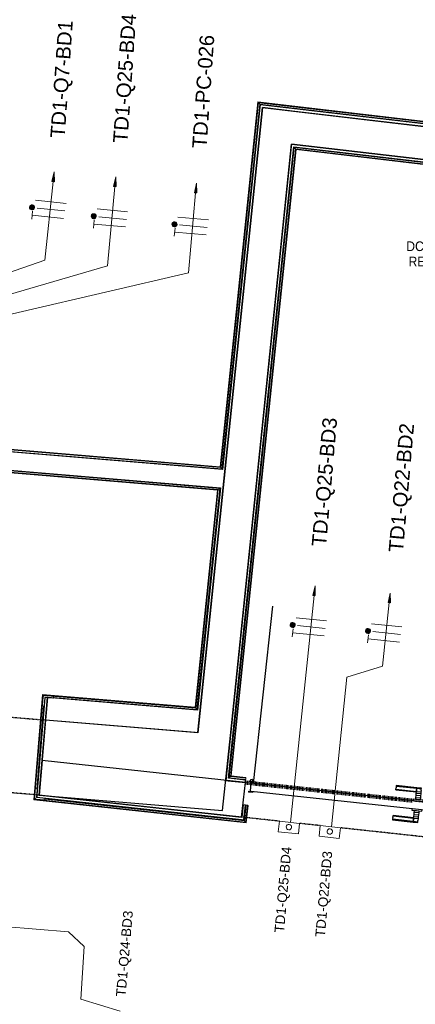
# Model space of a CAD drawing. Header units: millimetres. Extents: x -2845 to 74565, y -36590 to 13748.
# Tile 24 of 49: x 44417 to 46468, y -22550 to -17453. Entities that reach past the tile are written whole.
import ezdxf

# ---------------------------------------------------------------- set-up
doc = ezdxf.new("R2010")
doc.units = ezdxf.units.MM
doc.linetypes.add('Tiret', pattern=[2.5, 1.25, -1.25])
doc.linetypes.add('Tiret_2_', pattern=[2.5, 1.25, -1.25])
doc.layers.add('A-AREA', color=4, linetype='Tiret', lineweight=100, true_color=0x00ffff)
doc.layers.add('A-DOOR-HDLN', color=5, linetype='Tiret', lineweight=25, true_color=0x0000ff)
for name, color, linetype, lineweight in [('A-DETL-GENF', 7, 'Continuous', 18), ('A-DOOR', 7, 'Continuous', 25), ('A-FLOR-HRAL', 7, 'Continuous', 18), ('A-WALL', 7, 'Continuous', 25), ('CABLE', 7, 'Continuous', 30), ('CABLES', 7, 'Continuous', 18), ('ESPACE', 7, 'Continuous', 30), ('I-WALL', 7, 'Continuous', 25), ('INSTAL ELECTRIQUE', 7, 'Continuous', 18), ('Q-SPCQ', 7, 'Continuous', 18)]:
    doc.layers.add(name, color=color, linetype=linetype, lineweight=lineweight)
doc.styles.add('Arial_2', font='arial.ttf', dxfattribs={"height": 50})
doc.styles.add('Arial_3', font='arial.ttf', dxfattribs={"height": 75})
doc.styles.add('Arial_4', font='arial.ttf', dxfattribs={"width": 0.9, "height": 50})

# ---------------------------------------------------------------- blocks, each defined once
blk = doc.blocks.new('Ouverture en rectangle - Ouverture en rectangle _100x207_-3508368-2021_015_1111_DCE_1_50_N0 FINI_CFO_DIS')
at = {"layer": 'A-DOOR-HDLN', "linetype": 'Tiret_2_'}
for p, q in [((-500, 90), (500, 90)), ((-303.2, -90), (-500, -90)), ((-90.4, -90), (-198.2, -90)), ((500, -90), (14.6, -90))]:
    blk.add_line(p, q, dxfattribs=at)
blk = doc.blocks.new('Ouverture en rectangle - Ouverture en rectangle _83x207_-3217784-2021_015_1111_DCE_1_50_N0 FINI_CFO_DIS')
at = {"layer": 'A-DOOR-HDLN', "linetype": 'Tiret_2_'}
for p, q in [((-415, 195), (87.3, 195)), ((187.3, 195), (415, 195)), ((87.9, -195), (-415, -195)), ((415, -195), (187.9, -195))]:
    blk.add_line(p, q, dxfattribs=at)
blk = doc.blocks.new('B02_DC_STR_rvt-1-2021_015_1111_DCE_1_50_N0 FINI_CFO_DIS')
at = {"layer": 'I-WALL'}
for p, q in [((-7494.8, -17907.8), (-7829.9, -21143.9)), ((-7325.9, -17927.6), (-7494.8, -17907.8)), ((-5490.2, -18142.6), (-7325.9, -17927.6)), ((-7660.4, -21157.9), (-7343.4, -18096.7)), ((-7343.4, -18096.7), (-5676.3, -18291.9)), ((-8618.7, -21078.4), (-8650.9, -21467.1)), ((-7829.9, -21143.9), (-8618.7, -21078.4)), ((-7700.6, -21545.9), (-7660.4, -21157.9)), ((-8636, -21287.9), (-8650.9, -21467.1)), ((-7582.6, -21402), (-8636, -21287.9)), ((-7602, -21580.9), (-7582.6, -21402)), ((-8650.9, -21467.1), (-8660.2, -21466.3)), ((-8660.2, -21466.3), (-7602, -21580.9)), ((-8650.9, -21467.1), (-7700.6, -21545.9))]:
    blk.add_line(p, q, dxfattribs=at)
at = {"layer": 'A-DOOR', "color": 5, "lineweight": 25, "true_color": 0x0000ff}
for name, p, rotation in [('Ouverture en rectangle - Ouverture en rectangle _83x207_-3217784-2021_015_1111_DCE_1_50_N0 FINI_CFO_DIS', (-9048.4, -21238.5), 175.2586130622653), ('Ouverture en rectangle - Ouverture en rectangle _100x207_-3508368-2021_015_1111_DCE_1_50_N0 FINI_CFO_DIS', (-7095.2, -21545.3), 353.8181912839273)]:
    blk.add_blockref(name, p, dxfattribs=dict(at, rotation=rotation))
blk = doc.blocks.new('PRT_SIMPLE_HUI_58x68x48 TUNE L - PRT_BOIS_1V_EI30_930x2040x40-552185-2021_015_1111_DCE_1_50_N0 FINI_CFO_DIS')
at = {"layer": 'A-DETL-GENF'}
h = blk.add_hatch(color=256, dxfattribs=at)
h.paths.add_polyline_path([(-483.8, -62.2), (-485.1, -64.2), (-496.1, -65.7), (-500.5, -65.7), (-500.5, -67), (-496, -67), (-483.8, -65.3)])
h.paths.add_polyline_path([(-508.5, -60.5), (-508.5, -64), (-502, -64), (-502, -62.7), (-505.2, -62.7), (-505.2, -61.8), (-488.7, -61.8), (-485.1, -63.1), (-483.8, -62.2), (-488.5, -60.5)])
h = blk.add_hatch(color=256, dxfattribs=at)
h.paths.add_polyline_path([(413.8, -62.2), (413.8, -65.3), (426, -67), (430.5, -67), (430.5, -65.7), (422.9, -65.3), (415.1, -64.2)])
h.paths.add_polyline_path([(418.5, -60.5), (413.8, -62.2), (415.1, -63.1), (418.7, -61.8), (435.2, -61.8), (435.2, -62.7), (432, -62.7), (432, -64), (438.5, -64), (438.5, -60.5), (422.4, -60.5)])
for p, q in [((-488.5, -60.5), (-508.5, -60.5)), ((-508.5, -60.5), (-508.5, -64)), ((-508.5, -64), (-502, -64)), ((-505.2, -62.7), (-505.2, -61.8)), ((-505.2, -61.8), (-488.7, -61.8)), ((-502, -62.7), (-505.2, -62.7)), ((-502, -64), (-502, -62.7)), ((-496.1, -65.7), (-500.5, -65.7)), ((-500.5, -65.7), (-500.5, -67)), ((-500.5, -67), (-496, -67)), ((-485.1, -64.2), (-496.1, -65.7)), ((-496, -67), (-483.8, -65.3)), ((-488.7, -61.8), (-485.1, -63.1)), ((-483.8, -62.2), (-488.5, -60.5)), ((-485.1, -63.1), (-485.1, -64.2)), ((-483.8, -65.3), (-483.8, -62.2)), ((418.5, -60.5), (413.8, -62.2)), ((413.8, -62.2), (413.8, -65.3)), ((413.8, -65.3), (426, -67)), ((415.1, -63.1), (418.7, -61.8)), ((415.1, -64.2), (415.1, -63.1)), ((426.1, -65.7), (415.1, -64.2)), ((438.5, -60.5), (418.5, -60.5)), ((418.7, -61.8), (435.2, -61.8)), ((426, -67), (430.5, -67)), ((430.5, -65.7), (426.1, -65.7)), ((430.5, -67), (430.5, -65.7)), ((435.2, -62.7), (432, -62.7)), ((432, -62.7), (432, -64)), ((432, -64), (438.5, -64)), ((435.2, -61.8), (435.2, -62.7)), ((438.5, -64), (438.5, -60.5))]:
    blk.add_line(p, q, dxfattribs=at)
at = {"layer": 'A-DOOR'}
for p, q in [((-427.1, 2.5), (-450.6, 2.5)), ((-450.6, 2.5), (-450.6, 2)), ((-450.6, 2), (-450.6, -2.1)), ((-427.1, 2), (-450.6, 2)), ((-319.6, 2.5), (-427.1, 2.5)), ((-427.1, 2.5), (-427.1, 2)), ((-427.1, 2), (-427.1, 2.5)), ((-427.1, 2), (-427.1, -2.1)), ((-319.6, 2), (-427.1, 2)), ((-427.1, -2.1), (-427.1, 2)), ((-319.6, 2), (-319.6, 2.5)), ((-319.6, -2.1), (-319.6, 2)), ((-450.6, -2.1), (-450.6, -9.2)), ((-427.1, -2.1), (-450.6, -2.1)), ((-450.6, -18.5), (-450.6, -9.2)), ((-450.6, -26.9), (-450.6, -18.5)), ((-427.1, -18.5), (-450.6, -18.5)), ((-450.6, -37.3), (-450.6, -26.9)), ((-427.1, -26.9), (-450.6, -26.9)), ((-450.6, -48.1), (-450.6, -37.3)), ((-427.1, -37.3), (-450.6, -37.3)), ((-450.6, -56.5), (-450.6, -48.1)), ((-450.6, -48.1), (-427.1, -48.1)), ((-427.1, -2.1), (-427.1, -9.2)), ((-319.6, -2.1), (-427.1, -2.1)), ((-427.1, -9.2), (-427.1, -2.1)), ((-427.1, -18.5), (-427.1, -9.2)), ((-427.1, -9.2), (-427.1, -18.5)), ((-427.1, -19.7), (-427.1, -18.5)), ((-319.6, -18.5), (-427.1, -18.5)), ((-427.1, -18.5), (-427.1, -26.9)), ((-427.1, -19.7), (-319.6, -19.7)), ((-427.1, -26.9), (-427.1, -37.3)), ((-427.1, -37.3), (-427.1, -48.1)), ((-427.1, -48.1), (-427.1, -56.5)), ((-319.6, -9.2), (-319.6, -2.1)), ((-319.6, -9.2), (-319.6, -18.5)), ((-319.6, -18.5), (-319.6, -19.7)), ((-499.5, -67), (-499.5, -107)), ((426, -67), (-496, -67)), ((-465.6, -58), (-465.6, -67)), ((-413.4, -58), (-465.6, -58)), ((-450.6, -56.5), (-450.6, -57.5)), ((-450.6, -57.5), (-427.1, -57.5)), ((-427.1, -57.5), (-427.1, -56.5)), ((-413.4, -67), (-413.4, -58)), ((430.5, -107), (430.5, -67)), ((-499.5, -107), (430.5, -107)), ((-465.6, -107), (-465.6, -116)), ((-465.6, -116), (-413.4, -116)), ((-427.1, -116.5), (-450.6, -116.5)), ((-450.6, -116.5), (-450.6, -117.5)), ((-450.6, -125.9), (-450.6, -117.5)), ((-450.6, -136.7), (-450.6, -125.9)), ((-427.1, -125.9), (-450.6, -125.9)), ((-450.6, -147.1), (-450.6, -136.7)), ((-450.6, -136.7), (-427.1, -136.7)), ((-450.6, -155.5), (-450.6, -147.1)), ((-450.6, -147.1), (-427.1, -147.1)), ((-427.1, -117.5), (-427.1, -116.5)), ((-427.1, -117.5), (-427.1, -125.9)), ((-427.1, -125.9), (-427.1, -136.7)), ((-427.1, -136.7), (-427.1, -147.1)), ((-427.1, -147.1), (-427.1, -155.5)), ((-413.4, -116), (-413.4, -107)), ((417, -107), (417, -1030)), ((-450.6, -164.8), (-450.6, -155.5)), ((-450.6, -155.5), (-427.1, -155.5)), ((-450.6, -164.8), (-450.6, -171.9)), ((-450.6, -171.9), (-450.6, -176)), ((-450.6, -171.9), (-427.1, -171.9)), ((-450.6, -176), (-450.6, -176.5)), ((-450.6, -176), (-427.1, -176)), ((-450.6, -176.5), (-427.1, -176.5)), ((-427.1, -155.5), (-427.1, -154.3)), ((-319.6, -154.3), (-427.1, -154.3)), ((-427.1, -164.8), (-427.1, -155.5)), ((-427.1, -155.5), (-319.6, -155.5)), ((-427.1, -155.5), (-427.1, -164.8)), ((-427.1, -164.8), (-427.1, -171.9)), ((-427.1, -171.9), (-427.1, -164.8)), ((-427.1, -171.9), (-427.1, -176)), ((-427.1, -171.9), (-319.6, -171.9)), ((-427.1, -176), (-427.1, -171.9)), ((-427.1, -176), (-427.1, -176.5)), ((-427.1, -176), (-319.6, -176)), ((-427.1, -176.5), (-427.1, -176)), ((-427.1, -176.5), (-319.6, -176.5)), ((-319.6, -154.3), (-319.6, -155.5)), ((-319.6, -155.5), (-319.6, -164.8)), ((-319.6, -171.9), (-319.6, -164.8)), ((-319.6, -176), (-319.6, -171.9)), ((-319.6, -176.5), (-319.6, -176))]:
    blk.add_line(p, q, dxfattribs=at)
for radius, start, end in [(9.12, 155.8208, 180), (9.12, 180, 204.1792), (7.5, 360, 180), (7.5, 180, 360), (7.5, 180, 240), (7.5, 135, 165), (9.12, 111.9887, 120), (9.12, 240, 248.0113), (7.5, 60, 120), (7.5, 273.4935, 0), (9.12, 60, 68.0113), (7.5, 0, 30), (9.12, 0, 24.1792)]:
    blk.add_arc((429, -118), radius, start, end, dxfattribs=at)
at = {"layer": 'Q-SPCQ'}
for p, q in [((430.5, -93), (430.5, -107)), ((430.5, -107), (403.5, -107))]:
    blk.add_line(p, q, dxfattribs=at)
blk = doc.blocks.new('Garde-corps - Garde-corps-505843-2021_015_1111_DCE_1_50_N0 FINI_CFO_DIS')
at = {"layer": 'A-FLOR-HRAL'}
for p, q in [((-7517.9, -17878.9), (-7713.5, -19767.3)), ((-7516.5, -17880.7), (-7712, -19769.1)), ((-7514.9, -17882.7), (-7710.4, -19771)), ((-4938.3, -18181), (-7517.9, -17878.9)), ((-4936.9, -18182.8), (-7516.5, -17880.7)), ((-4935.4, -18184.8), (-7514.9, -17882.7)), ((-7514.9, -17882.7), (-7508.6, -17890.6)), ((-7508.6, -17890.6), (-7704.1, -19778.7)), ((-4929.1, -18192.7), (-7508.6, -17890.6)), ((-7704.1, -19778.7), (-9242.3, -19651.1)), ((-7710.4, -19771), (-9241.7, -19644)), ((-7712, -19769.1), (-9241.5, -19642.2)), ((-7713.5, -19767.3), (-9241.4, -19640.6)), ((-7710.4, -19771), (-7704.1, -19778.7))]:
    blk.add_line(p, q, dxfattribs=at)
for points, knots in [([(-7517.9, -17878.9), (-7517.9, -17878.9), (-7517.9, -17878.9), (-7517.8, -17879.1), (-7517.7, -17879.2), (-7517.5, -17879.4), (-7517.4, -17879.6), (-7517.3, -17879.7), (-7517.1, -17879.9), (-7517, -17880), (-7516.9, -17880.2), (-7516.8, -17880.3), (-7516.7, -17880.4), (-7516.6, -17880.6), (-7516.5, -17880.7), (-7516.5, -17880.7)], [0.1, 0.1, 0.1, 0.1, 0.2, 0.3, 0.4, 0.475, 0.55, 0.6, 0.65, 0.7, 0.75, 0.8, 0.85, 0.9, 1, 1, 1, 1]), ([(-7508.6, -17890.6), (-7508.6, -17890.6), (-7508.5, -17890.6), (-7508.4, -17890.8), (-7508.2, -17891), (-7508.1, -17891.2), (-7507.9, -17891.4), (-7507.7, -17891.6), (-7507.5, -17891.9), (-7507.3, -17892.2), (-7507.1, -17892.4), (-7506.9, -17892.7), (-7506.5, -17893.2), (-7506.1, -17893.6), (-7505.9, -17893.9)], [0, 0, 0, 0, 0.166667, 0.25, 0.333333, 0.416667, 0.458333, 0.5, 0.583333, 0.666667, 0.708333, 0.75, 0.833333, 1, 1, 1, 1]), ([(-7713.5, -19767.3), (-7713.5, -19767.3), (-7713.4, -19767.4), (-7713.3, -19767.5), (-7713.2, -19767.6), (-7713.1, -19767.8), (-7712.9, -19768), (-7712.8, -19768.1), (-7712.7, -19768.3), (-7712.6, -19768.4), (-7712.5, -19768.5), (-7712.4, -19768.7), (-7712.3, -19768.8), (-7712.1, -19768.9), (-7712, -19769), (-7712, -19769.1)], [0.1, 0.1, 0.1, 0.1, 0.2, 0.3, 0.4, 0.475, 0.55, 0.6, 0.65, 0.7, 0.75, 0.8, 0.85, 0.9, 1, 1, 1, 1]), ([(-7704.1, -19778.7), (-7704.1, -19778.7), (-7704, -19778.7), (-7703.9, -19778.9), (-7703.7, -19779.1), (-7703.6, -19779.3), (-7703.4, -19779.5), (-7703.3, -19779.6), (-7703, -19779.9), (-7702.8, -19780.2), (-7702.6, -19780.5), (-7702.4, -19780.7), (-7702, -19781.2), (-7701.6, -19781.6), (-7701.4, -19781.9)], [0, 0, 0, 0, 0.166667, 0.25, 0.333333, 0.416667, 0.458333, 0.5, 0.583333, 0.666667, 0.708333, 0.75, 0.833333, 1, 1, 1, 1])]:
    blk.add_open_spline(points, degree=3, knots=knots, dxfattribs=at)
blk = doc.blocks.new('Garde-corps - Garde-corps-507123-2021_015_1111_DCE_1_50_N0 FINI_CFO_DIS')
at = {"layer": 'A-FLOR-HRAL'}
for p, q in [((-7667.5, -21377.2), (-7329.6, -18113.9)), ((-7659.7, -21370.9), (-7323.3, -18121.8)), ((-7657.8, -21369.3), (-7321.7, -18123.8)), ((-7656, -21367.9), (-7320.3, -18125.6)), ((-7329.6, -18113.9), (-5693.2, -18305.6)), ((-7323.3, -18121.8), (-7329.6, -18113.9)), ((-7323.3, -18121.8), (-5701, -18311.8)), ((-7321.7, -18123.8), (-5702.9, -18313.3)), ((-7320.3, -18125.6), (-5704.8, -18314.8)), ((-5704.8, -18314.8), (-6034.1, -21543.5)), ((-5702.9, -18313.3), (-6032.6, -21545.4)), ((-5701, -18311.8), (-6031.1, -21547.3)), ((-5693.2, -18305.6), (-6024.7, -21555.1)), ((-5701, -18311.8), (-5693.2, -18305.6)), ((-7659.7, -21370.9), (-7667.5, -21377.2)), ((-7581, -21386.6), (-7667.5, -21377.2)), ((-7580.2, -21379.5), (-7659.7, -21370.9)), ((-7580, -21377.8), (-7657.8, -21369.3)), ((-7579.8, -21376.1), (-7656, -21367.9)), ((-7581.3, -21389.6), (-7581, -21386.6)), ((-7580.2, -21379.5), (-7581, -21386.6)), ((-7580, -21377.8), (-7580.2, -21379.5)), ((-7580, -21377.8), (-7579.8, -21376.1)), ((-6599.2, -21492.9), (-6599.5, -21495.9)), ((-6599.2, -21492.9), (-6598.4, -21485.8)), ((-6024.7, -21555.1), (-6599.2, -21492.9)), ((-6598.4, -21485.8), (-6598.2, -21484.1)), ((-6031.1, -21547.3), (-6598.4, -21485.8)), ((-6598.1, -21482.5), (-6598.2, -21484.1)), ((-6032.6, -21545.4), (-6598.2, -21484.1)), ((-6034.1, -21543.5), (-6598.1, -21482.5)), ((-6031.1, -21547.3), (-6024.7, -21555.1))]:
    blk.add_line(p, q, dxfattribs=at)
for points, knots in [([(-7329.6, -18113.9), (-7329.6, -18113.9), (-7329.7, -18113.9), (-7329.8, -18113.7), (-7330, -18113.5), (-7330.1, -18113.3), (-7330.3, -18113.1), (-7330.4, -18112.9), (-7330.7, -18112.6), (-7330.9, -18112.3), (-7331.1, -18112.1), (-7331.3, -18111.8), (-7331.7, -18111.3), (-7332.1, -18110.9), (-7332.3, -18110.6)], [0, 0, 0, 0, 0.166667, 0.25, 0.333333, 0.416667, 0.458333, 0.5, 0.583333, 0.666667, 0.708333, 0.75, 0.833333, 1, 1, 1, 1]), ([(-7320.3, -18125.6), (-7320.3, -18125.6), (-7320.3, -18125.6), (-7320.4, -18125.4), (-7320.5, -18125.3), (-7320.7, -18125.1), (-7320.8, -18124.9), (-7320.9, -18124.8), (-7321, -18124.6), (-7321.1, -18124.5), (-7321.3, -18124.4), (-7321.4, -18124.2), (-7321.5, -18124.1), (-7321.6, -18123.9), (-7321.7, -18123.8), (-7321.7, -18123.8)], [0.1, 0.1, 0.1, 0.1, 0.2, 0.3, 0.4, 0.475, 0.55, 0.6, 0.65, 0.7, 0.75, 0.8, 0.85, 0.9, 1, 1, 1, 1]), ([(-5704.8, -18314.8), (-5704.7, -18314.8), (-5704.7, -18314.8), (-5704.6, -18314.7), (-5704.4, -18314.5), (-5704.2, -18314.4), (-5704.1, -18314.2), (-5703.9, -18314.1), (-5703.8, -18314), (-5703.7, -18313.9), (-5703.5, -18313.8), (-5703.4, -18313.7), (-5703.3, -18313.6), (-5703.1, -18313.5), (-5703, -18313.4), (-5702.9, -18313.3)], [0.1, 0.1, 0.1, 0.1, 0.2, 0.3, 0.4, 0.475, 0.55, 0.6, 0.65, 0.7, 0.75, 0.8, 0.85, 0.9, 1, 1, 1, 1]), ([(-5693.2, -18305.6), (-5693.2, -18305.6), (-5693.2, -18305.5), (-5693, -18305.4), (-5692.8, -18305.2), (-5692.6, -18305), (-5692.4, -18304.9), (-5692.2, -18304.7), (-5692, -18304.5), (-5691.7, -18304.3), (-5691.4, -18304.1), (-5691.1, -18303.9), (-5690.7, -18303.5), (-5690.2, -18303.1), (-5690, -18302.9)], [0, 0, 0, 0, 0.166667, 0.25, 0.333333, 0.416667, 0.458333, 0.5, 0.583333, 0.666667, 0.708333, 0.75, 0.833333, 1, 1, 1, 1]), ([(-7667.5, -21377.2), (-7667.5, -21377.2), (-7667.6, -21377.2), (-7667.8, -21377.4), (-7668, -21377.6), (-7668.2, -21377.7), (-7668.3, -21377.9), (-7668.5, -21378), (-7668.8, -21378.2), (-7669.1, -21378.5), (-7669.4, -21378.7), (-7669.6, -21378.9), (-7670.1, -21379.3), (-7670.5, -21379.6), (-7670.8, -21379.9)], [0, 0, 0, 0, 0.166667, 0.25, 0.333333, 0.416667, 0.458333, 0.5, 0.583333, 0.666667, 0.708333, 0.75, 0.833333, 1, 1, 1, 1]), ([(-7656, -21367.9), (-7656, -21367.9), (-7656, -21367.9), (-7656.2, -21368), (-7656.3, -21368.1), (-7656.5, -21368.3), (-7656.7, -21368.4), (-7656.8, -21368.5), (-7657, -21368.7), (-7657.1, -21368.8), (-7657.2, -21368.9), (-7657.4, -21369), (-7657.5, -21369.1), (-7657.6, -21369.2), (-7657.7, -21369.3), (-7657.8, -21369.3)], [0.1, 0.1, 0.1, 0.1, 0.2, 0.3, 0.4, 0.475, 0.55, 0.6, 0.65, 0.7, 0.75, 0.8, 0.85, 0.9, 1, 1, 1, 1]), ([(-6034.1, -21543.5), (-6034.1, -21543.6), (-6034.1, -21543.6), (-6034, -21543.7), (-6033.8, -21543.9), (-6033.7, -21544.1), (-6033.6, -21544.2), (-6033.4, -21544.4), (-6033.3, -21544.5), (-6033.2, -21544.7), (-6033.1, -21544.8), (-6033, -21544.9), (-6032.9, -21545), (-6032.8, -21545.2), (-6032.7, -21545.3), (-6032.6, -21545.4)], [0.1, 0.1, 0.1, 0.1, 0.2, 0.3, 0.4, 0.475, 0.55, 0.6, 0.65, 0.7, 0.75, 0.8, 0.85, 0.9, 1, 1, 1, 1]), ([(-6024.7, -21555.1), (-6024.7, -21555.1), (-6024.7, -21555.2), (-6024.5, -21555.4), (-6024.4, -21555.6), (-6024.2, -21555.8), (-6024.1, -21556), (-6023.9, -21556.2), (-6023.7, -21556.4), (-6023.4, -21556.7), (-6023.2, -21557), (-6023, -21557.2), (-6022.6, -21557.7), (-6022.3, -21558.2), (-6022, -21558.4)], [0, 0, 0, 0, 0.166667, 0.25, 0.333333, 0.416667, 0.458333, 0.5, 0.583333, 0.666667, 0.708333, 0.75, 0.833333, 1, 1, 1, 1])]:
    blk.add_open_spline(points, degree=3, knots=knots, dxfattribs=at)
blk = doc.blocks.new('Garde-corps - Garde-corps-507583-2021_015_1111_DCE_1_50_N0 FINI_CFO_DIS')
at = {"layer": 'A-FLOR-HRAL'}
for p, q in [((-9251.1, -19757.2), (-9250.6, -19751.7)), ((-9250.4, -19748.7), (-9250.6, -19751.7)), ((-9250.6, -19751.7), (-7715.2, -19879.1)), ((-9178.1, -19768.3), (-7726.7, -19888.7)), ((-9178, -19766.6), (-7724.9, -19887.2)), ((-9177.8, -19764.9), (-7723, -19885.6)), ((-7711.9, -19876.3), (-7831, -21027.2)), ((-7726.7, -19888.7), (-7843.1, -21012.6)), ((-7724.9, -19887.2), (-7841.6, -21014.4)), ((-7723, -19885.6), (-7840.1, -21016.2)), ((-7715.2, -19879.1), (-7833.7, -21023.9)), ((-7715.2, -19879.1), (-7723, -19885.6)), ((-8634.5, -20946.9), (-8679.7, -21491.8)), ((-7843.1, -21012.6), (-8634.5, -20946.9)), ((-8633, -20948.7), (-8678, -21490.3)), ((-8631.4, -20950.6), (-8676.1, -21488.8)), ((-7841.6, -21014.4), (-8633, -20948.7)), ((-7840.1, -21016.2), (-8631.4, -20950.6)), ((-8631.4, -20950.6), (-8628.2, -20954.4)), ((-7833.7, -21023.9), (-8578.4, -20962.2)), ((-8628.8, -21004.8), (-8664.5, -21435.6)), ((-8625.6, -21002.1), (-8661.8, -21438.9)), ((-7833.7, -21023.9), (-7840.1, -21016.2)), ((-8679.7, -21491.8), (-7578.3, -21611.1)), ((-8678, -21490.3), (-7579.8, -21609.3)), ((-8672.8, -21486), (-8676.1, -21488.8)), ((-8676.1, -21488.8), (-7581.3, -21607.3)), ((-8623.3, -21484.3), (-7590.3, -21596.2)), ((-8620.5, -21487.6), (-7587.6, -21599.5)), ((-7587.6, -21599.5), (-7578.9, -21519)), ((-7578.9, -21519), (-7581.9, -21518.7)), ((-7581.3, -21607.3), (-7571.8, -21519.8)), ((-7579.8, -21609.3), (-7570.1, -21520)), ((-7578.9, -21519), (-7571.8, -21519.8)), ((-7578.3, -21611.1), (-7568.5, -21520.1)), ((-7571.8, -21519.8), (-7570.1, -21520)), ((-7568.5, -21520.1), (-7570.1, -21520)), ((-7590.3, -21596.2), (-7590.2, -21594.8)), ((-7581.3, -21607.3), (-7587.6, -21599.5))]:
    blk.add_line(p, q, dxfattribs=at)
for points, knots in [([(-7711.9, -19876.3), (-7712.1, -19876.6), (-7712.6, -19876.9), (-7713.1, -19877.4), (-7713.4, -19877.7), (-7713.7, -19877.9), (-7713.9, -19878.1), (-7714.1, -19878.2), (-7714.3, -19878.4), (-7714.5, -19878.6), (-7714.7, -19878.7), (-7714.9, -19878.9), (-7715.1, -19879), (-7715.2, -19879.1), (-7715.2, -19879.1)], [0, 0, 0, 0, 0.166667, 0.25, 0.333333, 0.375, 0.416667, 0.5, 0.541667, 0.583333, 0.666667, 0.75, 0.833333, 1, 1, 1, 1]), ([(-7724.9, -19887.2), (-7725, -19887.2), (-7725.1, -19887.3), (-7725.2, -19887.4), (-7725.4, -19887.5), (-7725.5, -19887.6), (-7725.6, -19887.8), (-7725.8, -19887.9), (-7725.9, -19888), (-7726, -19888.1), (-7726.1, -19888.2), (-7726.3, -19888.3), (-7726.4, -19888.4), (-7726.6, -19888.5), (-7726.7, -19888.6), (-7726.7, -19888.7), (-7726.7, -19888.7)], [0, 0, 0, 0, 0.1, 0.15, 0.2, 0.25, 0.3, 0.35, 0.4, 0.45, 0.5, 0.55, 0.625, 0.7, 0.8, 0.9, 0.9, 0.9, 0.9]), ([(-8634.5, -20946.9), (-8634.5, -20947), (-8634.5, -20947), (-8634.3, -20947.2), (-8634.2, -20947.4), (-8634.1, -20947.5), (-8634, -20947.6), (-8633.9, -20947.8), (-8633.7, -20947.9), (-8633.6, -20948), (-8633.5, -20948.2), (-8633.4, -20948.3), (-8633.3, -20948.4), (-8633.2, -20948.6), (-8633.1, -20948.7), (-8633, -20948.7)], [-0.9, -0.9, -0.9, -0.9, -0.75, -0.65, -0.55, -0.5, -0.45, -0.4, -0.35, -0.3, -0.25, -0.2, -0.15, -0.1, 0, 0, 0, 0]), ([(-7841.6, -21014.4), (-7841.7, -21014.3), (-7841.8, -21014.2), (-7841.9, -21014.1), (-7842, -21013.9), (-7842.1, -21013.8), (-7842.2, -21013.7), (-7842.3, -21013.5), (-7842.4, -21013.4), (-7842.5, -21013.3), (-7842.6, -21013.2), (-7842.7, -21013), (-7842.9, -21012.9), (-7843, -21012.7), (-7843.1, -21012.6), (-7843.1, -21012.6), (-7843.1, -21012.6)], [0, 0, 0, 0, 0.1, 0.15, 0.2, 0.25, 0.3, 0.35, 0.4, 0.45, 0.5, 0.55, 0.625, 0.7, 0.8, 0.9, 0.9, 0.9, 0.9]), ([(-7831, -21027.2), (-7831.3, -21026.9), (-7831.6, -21026.4), (-7832, -21025.9), (-7832.3, -21025.6), (-7832.5, -21025.4), (-7832.7, -21025.1), (-7832.9, -21024.9), (-7833, -21024.7), (-7833.2, -21024.5), (-7833.3, -21024.3), (-7833.5, -21024.2), (-7833.7, -21024), (-7833.7, -21023.9), (-7833.7, -21023.9)], [0, 0, 0, 0, 0.166667, 0.25, 0.333333, 0.375, 0.416667, 0.5, 0.541667, 0.583333, 0.666667, 0.75, 0.833333, 1, 1, 1, 1]), ([(-8678, -21490.3), (-8678, -21490.4), (-8678.1, -21490.4), (-8678.3, -21490.6), (-8678.4, -21490.7), (-8678.5, -21490.8), (-8678.7, -21490.9), (-8678.8, -21491), (-8678.9, -21491.1), (-8679, -21491.2), (-8679.2, -21491.3), (-8679.3, -21491.4), (-8679.4, -21491.5), (-8679.6, -21491.6), (-8679.7, -21491.7), (-8679.7, -21491.8), (-8679.7, -21491.8)], [0, 0, 0, 0, 0.1, 0.15, 0.2, 0.25, 0.3, 0.35, 0.4, 0.45, 0.5, 0.55, 0.625, 0.7, 0.8, 0.9, 0.9, 0.9, 0.9]), ([(-7590.3, -21596.2), (-7590.1, -21596.5), (-7589.7, -21596.9), (-7589.3, -21597.4), (-7589, -21597.8), (-7588.8, -21598), (-7588.6, -21598.2), (-7588.5, -21598.5), (-7588.3, -21598.7), (-7588.2, -21598.8), (-7588, -21599), (-7587.8, -21599.2), (-7587.7, -21599.4), (-7587.6, -21599.5), (-7587.6, -21599.5)], [0, 0, 0, 0, 0.166667, 0.25, 0.333333, 0.375, 0.416667, 0.5, 0.541667, 0.583333, 0.666667, 0.75, 0.833333, 1, 1, 1, 1]), ([(-7578.3, -21611.1), (-7578.3, -21611.1), (-7578.4, -21611), (-7578.5, -21610.8), (-7578.7, -21610.6), (-7578.8, -21610.5), (-7578.9, -21610.4), (-7579, -21610.2), (-7579.1, -21610.1), (-7579.2, -21610), (-7579.3, -21609.8), (-7579.4, -21609.7), (-7579.5, -21609.6), (-7579.7, -21609.4), (-7579.7, -21609.3), (-7579.8, -21609.3)], [-0.9, -0.9, -0.9, -0.9, -0.75, -0.65, -0.55, -0.5, -0.45, -0.4, -0.35, -0.3, -0.25, -0.2, -0.15, -0.1, 0, 0, 0, 0])]:
    blk.add_open_spline(points, degree=3, knots=knots, dxfattribs=at)
blk = doc.blocks.new('1010_PROTECTION  D_ANGLE - 1010_PROTECTION  D_ANGLE-534363-2021_015_1111_DCE_1_50_N0 FINI_CFO_DIS')
at = {"layer": 'Q-SPCQ'}
for p, q in [((-10, 40), (-10, 0)), ((0, 0), (0, 40)), ((40, 0), (0, 0)), ((0, -10), (40, -10))]:
    blk.add_line(p, q, dxfattribs=at)
for centre, radius, start, end in [((-5, 40), 5, 360, 180), ((0, 0), 10, 180, 270), ((40, -5), 5, 270, 90)]:
    blk.add_arc(centre, radius, start, end, dxfattribs=at)
blk = doc.blocks.new('B02_ARC_rvt-1-2021_015_1111_DCE_1_50_N0 FINI_CFO_DIS')
at = {"layer": 'A-AREA'}
blk.add_line((-7582.6, -21402), (-6714.7, -21496), dxfattribs=at)
at = {"layer": 'A-WALL'}
for p, q in [((-7829.7, -21142.7), (-7494.8, -17907.8)), ((-7507.2, -17906.4), (-7701.4, -19781.9)), ((-7505.9, -17893.9), (-7507.2, -17906.4)), ((-5488.9, -18130.1), (-7505.9, -17893.9)), ((-7494.8, -17907.8), (-5490.2, -18142.6)), ((-7344.7, -18109.1), (-7684.5, -21391)), ((-7670.8, -21379.9), (-7332.3, -18110.6)), ((-7343.4, -18096.7), (-7344.7, -18109.1)), ((-5688.7, -18290.5), (-7343.4, -18096.7)), ((-7332.3, -18110.6), (-5690, -18302.9)), ((-7701.4, -19781.9), (-9247.1, -19653.7)), ((-9255, -19748.4), (-7711.2, -19876.4)), ((-7711.2, -19876.4), (-7830.3, -21027.2)), ((-8621.5, -20961.6), (-8663.4, -21466)), ((-8650.9, -21467.3), (-8609.1, -20962.6)), ((-8609.1, -20962.6), (-8621.5, -20961.6)), ((-7842.2, -21141.6), (-7829.7, -21142.7)), ((-7684.5, -21391), (-7672.1, -21392.3)), ((-7672.1, -21392.3), (-7582.6, -21402)), ((-7581.3, -21389.6), (-7670.8, -21379.9)), ((-7582.6, -21402), (-7581.3, -21389.6)), ((-8663.4, -21466), (-8664.4, -21478.4)), ((-8664.4, -21478.4), (-7602.6, -21593.5)), ((-7601.2, -21581), (-8650.9, -21467.3)), ((-7594.3, -21517.3), (-7601.2, -21581)), ((-7581.9, -21518.7), (-7594.3, -21517.3)), ((-7590.2, -21594.8), (-7581.9, -21518.7)), ((-7602.6, -21593.5), (-7590.2, -21594.8))]:
    blk.add_line(p, q, dxfattribs=at)
at = {"layer": 'I-WALL'}
for p, q in [((-8609.1, -20962.6), (-8618.6, -21077.2)), ((-7830.3, -21027.2), (-8609.1, -20962.6)), ((-8618.6, -21077.2), (-7842.2, -21141.6))]:
    blk.add_line(p, q, dxfattribs=at)
at = {"layer": 'A-DOOR', "lineweight": 18, "rotation": 173.8181912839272}
blk.add_blockref('PRT_SIMPLE_HUI_58x68x48 TUNE L - PRT_BOIS_1V_EI30_930x2040x40-552185-2021_015_1111_DCE_1_50_N0 FINI_CFO_DIS', (-7137.2, -21558.3), dxfattribs=at)
at = {"layer": 'A-FLOR-HRAL', "lineweight": 18}
for name in ['Garde-corps - Garde-corps-505843-2021_015_1111_DCE_1_50_N0 FINI_CFO_DIS', 'Garde-corps - Garde-corps-507123-2021_015_1111_DCE_1_50_N0 FINI_CFO_DIS', 'Garde-corps - Garde-corps-507583-2021_015_1111_DCE_1_50_N0 FINI_CFO_DIS']:
    blk.add_blockref(name, (0, 0), dxfattribs=at)
at = {"layer": 'Q-SPCQ', "lineweight": 18}
for p, rotation in [((-8621.5, -20961.6), 265.258613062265), ((-8665, -21478.9), 355.258613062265)]:
    blk.add_blockref('1010_PROTECTION  D_ANGLE - 1010_PROTECTION  D_ANGLE-534363-2021_015_1111_DCE_1_50_N0 FINI_CFO_DIS', p, dxfattribs=dict(at, rotation=rotation))
blk = doc.blocks.new('602_BOITE DE DERIVATION - 105X105X50 GENERIQUE-7162971-2021_015_1111_DCE_1_50_N0 FINI_CFO_DIS')
at = {"layer": 'INSTAL ELECTRIQUE'}
for p, q in [((-7200.7, -21679.7), (-7194.8, -21625.1)), ((-7194.8, -21625.1), (-7090.4, -21636.4)), ((-7090.4, -21636.4), (-7096.3, -21691)), ((-7096.3, -21691), (-7200.7, -21679.7))]:
    blk.add_line(p, q, dxfattribs=at)
for start, end in [(173.8182, 353.8182), (353.8182, 173.8182)]:
    blk.add_arc((-7145.3, -21655.6), 14, start, end, dxfattribs=at)
blk = doc.blocks.new('602_BOITE DE DERIVATION - 105X105X50 GENERIQUE-7163022-2021_015_1111_DCE_1_50_N0 FINI_CFO_DIS')
at = {"layer": 'INSTAL ELECTRIQUE'}
for p, q in [((-7412.2, -21656.8), (-7406.3, -21602.1)), ((-7406.3, -21602.1), (-7301.9, -21613.4)), ((-7307.9, -21668.1), (-7412.2, -21656.8)), ((-7301.9, -21613.4), (-7307.9, -21668.1))]:
    blk.add_line(p, q, dxfattribs=at)
for start, end in [(173.8182, 353.8182), (353.8182, 173.8182)]:
    blk.add_arc((-7356.8, -21632.6), 14, start, end, dxfattribs=at)
blk = doc.blocks.new('Fil - COCHE DE FIL_PE_SYMBOLE-4085576-2021_015_1111_DCE_1_50_N0 FINI_CFO_DIS')
at = {"layer": 'CABLES', "lineweight": 9}
for p, q in [((-0.42, 1.8), (0.42, 1.8)), ((0, 1.8), (0, -1.48))]:
    blk.add_line(p, q, dxfattribs=at)
blk = doc.blocks.new('Fil - Coche de fil circulaire-323115-2021_015_1111_DCE_1_50_N0 FINI_CFO_DIS')
at = {"layer": 'CABLES', "lineweight": 9}
blk.add_hatch(color=256, dxfattribs=at).paths.add_polyline_path([(0.01, 2.16), (-0.06, 2.15), (-0.13, 2.12), (-0.18, 2.08), (-0.22, 2.02), (-0.25, 1.96), (-0.26, 1.89), (-0.25, 1.82), (-0.22, 1.76), (-0.18, 1.7), (-0.13, 1.66), (-0.06, 1.64), (0.01, 1.63), (0.07, 1.64), (0.14, 1.66), (0.19, 1.7), (0.24, 1.76), (0.26, 1.82), (0.27, 1.89), (0.26, 1.96), (0.24, 2.02), (0.19, 2.08), (0.14, 2.12), (0.07, 2.15)])
blk.add_line((0, 1.37), (0, -1.51), dxfattribs=at)
for start, end in [(360, 180), (180, 360)]:
    blk.add_arc((0.01, 1.89), 0.265, start, end, dxfattribs=at)
blk = doc.blocks.new('Fil - Coche de fil long-323512-2021_015_1111_DCE_1_50_N0 FINI_CFO_DIS')
at = {"layer": 'CABLES', "lineweight": 9}
blk.add_line((0, 1.61), (0, -1.57), dxfattribs=at)
blk = doc.blocks.new('B02_ELE_rvt-1-2021_015_1111_DCE_1_50_N0 FINI_CFO_DIS')
at = {"layer": 'CABLES'}
for points in [[(-8572.9, -18292.3), (-8574.3, -18241.5), (-8586.1, -18291)], [(-8253.1, -18317.4), (-8255.1, -18266.6), (-8266.4, -18316.2)], [(-7834.1, -18350), (-7836.3, -18299.1), (-7847.3, -18348.8)], [(-7220.4, -20434.6), (-7221.8, -20383.8), (-7233.6, -20433.3)], [(-6830.1, -20471.8), (-6831.5, -20421), (-6843.3, -20470.4)]]:
    blk.add_hatch(color=256, dxfattribs=at).paths.add_polyline_path(points)
for p, q in [((-8574.3, -18241.5), (-8586.1, -18291)), ((-8574.3, -18241.5), (-8586.1, -18291)), ((-8572.9, -18292.3), (-8574.3, -18241.5)), ((-8572.9, -18292.3), (-8574.3, -18241.5)), ((-8586.1, -18291), (-8572.9, -18292.3)), ((-8586.1, -18291), (-8572.9, -18292.3)), ((-8255.1, -18266.6), (-8266.4, -18316.2)), ((-8255.1, -18266.6), (-8266.4, -18316.2)), ((-8253.1, -18317.4), (-8255.1, -18266.6)), ((-8253.1, -18317.4), (-8255.1, -18266.6)), ((-8266.4, -18316.2), (-8253.1, -18317.4)), ((-8266.4, -18316.2), (-8253.1, -18317.4)), ((-7836.3, -18299.1), (-7847.3, -18348.8)), ((-7836.3, -18299.1), (-7847.3, -18348.8)), ((-7834.1, -18350), (-7836.3, -18299.1)), ((-7834.1, -18350), (-7836.3, -18299.1)), ((-7847.3, -18348.8), (-7834.1, -18350)), ((-7847.3, -18348.8), (-7834.1, -18350)), ((-7221.8, -20383.8), (-7233.6, -20433.3)), ((-7221.8, -20383.8), (-7233.6, -20433.3)), ((-7220.4, -20434.6), (-7221.8, -20383.8)), ((-7220.4, -20434.6), (-7221.8, -20383.8)), ((-7226.9, -20433.5), (-7348.1, -21608.4)), ((-7233.6, -20433.3), (-7220.4, -20434.6)), ((-7233.6, -20433.3), (-7220.4, -20434.6)), ((-6831.5, -20421), (-6843.3, -20470.4)), ((-6831.5, -20421), (-6843.3, -20470.4)), ((-6830.1, -20471.8), (-6831.5, -20421)), ((-6830.1, -20471.8), (-6831.5, -20421)), ((-6843.3, -20470.4), (-6830.1, -20471.8)), ((-6843.3, -20470.4), (-6830.1, -20471.8))]:
    blk.add_line(p, q, dxfattribs=at)
at = {"layer": 'CABLES', "flags": 128}
for points in [[(-8579.4, -18291.2), (-8621.8, -18698.6), (-9567.6, -19026.1), (-9577.2, -19141.6), (-9621.2, -19726.5)], [(-8259.7, -18316.4), (-8297.9, -18727.9), (-9370.2, -19040.1), (-9374.3, -19089), (-9423.8, -19742.1)], [(-7840.7, -18348.9), (-7877.4, -18763.3), (-9169.6, -19064.6), (-9179.5, -19178.8), (-9225.3, -19759.3)], [(-6836.7, -20470.7), (-6871.2, -20798.9), (-7056.2, -20855.7), (-7136.5, -21631.4)], [(-9171.1, -22119.1), (-8500.4, -22175.2), (-8418.9, -22250.4), (-8434.9, -22523.2), (-8231.2, -22586.2)]]:
    blk.add_lwpolyline(points, dxfattribs=at)
at = {"layer": 'CABLES', "lineweight": 18}
for name, p, xscale, yscale, zscale, rotation in [('Fil - Coche de fil long-323512-2021_015_1111_DCE_1_50_N0 FINI_CFO_DIS', (-8590.3, -18395.7), 49.99999999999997, 49.99999999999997, 49.99999999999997, 84.05779063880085), ('Fil - Coche de fil circulaire-323115-2021_015_1111_DCE_1_50_N0 FINI_CFO_DIS', (-8594.4, -18435.2), 49.99999999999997, 49.99999999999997, 49.99999999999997, 84.05779063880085), ('Fil - COCHE DE FIL_PE_SYMBOLE-4085576-2021_015_1111_DCE_1_50_N0 FINI_CFO_DIS', (-8598.5, -18474.7), 49.99999999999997, 49.99999999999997, 49.99999999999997, 84.05779063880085), ('Fil - Coche de fil long-323512-2021_015_1111_DCE_1_50_N0 FINI_CFO_DIS', (-8271.2, -18440.4), 49.99999999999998, 49.99999999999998, 49.99999999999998, 84.69322692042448), ('Fil - Coche de fil circulaire-323115-2021_015_1111_DCE_1_50_N0 FINI_CFO_DIS', (-8274.9, -18479.9), 49.99999999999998, 49.99999999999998, 49.99999999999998, 84.69322692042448), ('Fil - COCHE DE FIL_PE_SYMBOLE-4085576-2021_015_1111_DCE_1_50_N0 FINI_CFO_DIS', (-8278.6, -18519.4), 49.99999999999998, 49.99999999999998, 49.99999999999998, 84.69322692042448), ('Fil - Coche de fil circulaire-323115-2021_015_1111_DCE_1_50_N0 FINI_CFO_DIS', (-7856, -18521.4), 49.99999999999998, 49.99999999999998, 49.99999999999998, 84.93364978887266), ('Fil - Coche de fil long-323512-2021_015_1111_DCE_1_50_N0 FINI_CFO_DIS', (-7852.5, -18481.9), 49.99999999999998, 49.99999999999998, 49.99999999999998, 84.93364978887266), ('Fil - COCHE DE FIL_PE_SYMBOLE-4085576-2021_015_1111_DCE_1_50_N0 FINI_CFO_DIS', (-7859.5, -18561), 49.99999999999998, 49.99999999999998, 49.99999999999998, 84.93364978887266), ('Fil - Coche de fil circulaire-323115-2021_015_1111_DCE_1_50_N0 FINI_CFO_DIS', (-7243.7, -20596.3), 49.99999999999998, 49.99999999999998, 49.99999999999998, 84.11390795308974), ('Fil - Coche de fil long-323512-2021_015_1111_DCE_1_50_N0 FINI_CFO_DIS', (-7239.7, -20556.9), 49.99999999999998, 49.99999999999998, 49.99999999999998, 84.11390795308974), ('Fil - Coche de fil long-323512-2021_015_1111_DCE_1_50_N0 FINI_CFO_DIS', (-6849, -20588), 49.99999999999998, 49.99999999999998, 49.99999999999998, 83.99999999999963), ('Fil - COCHE DE FIL_PE_SYMBOLE-4085576-2021_015_1111_DCE_1_50_N0 FINI_CFO_DIS', (-7247.8, -20635.8), 49.99999999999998, 49.99999999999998, 49.99999999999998, 84.11390795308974), ('Fil - Coche de fil circulaire-323115-2021_015_1111_DCE_1_50_N0 FINI_CFO_DIS', (-6853.2, -20627.5), 49.99999999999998, 49.99999999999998, 49.99999999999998, 83.99999999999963), ('Fil - COCHE DE FIL_PE_SYMBOLE-4085576-2021_015_1111_DCE_1_50_N0 FINI_CFO_DIS', (-6857.3, -20667), 49.99999999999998, 49.99999999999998, 49.99999999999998, 83.99999999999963)]:
    blk.add_blockref(name, p, dxfattribs=dict(at, xscale=xscale, yscale=yscale, zscale=zscale, rotation=rotation))
at = {"layer": 'INSTAL ELECTRIQUE', "lineweight": 18}
for name in ['602_BOITE DE DERIVATION - 105X105X50 GENERIQUE-7163022-2021_015_1111_DCE_1_50_N0 FINI_CFO_DIS', '602_BOITE DE DERIVATION - 105X105X50 GENERIQUE-7162971-2021_015_1111_DCE_1_50_N0 FINI_CFO_DIS']:
    blk.add_blockref(name, (0, 0), dxfattribs=at)
at = {"layer": 'CABLE', "lineweight": 9, "char_height": 75, "attachment_point": 1, "style": 'Arial_3'}
for s, insert, width, rotation in [('TD1-Q25-BD4', (-8269.3, -18088.6), 821.73, 86), ('TD1-Q7-BD1', (-8594.3, -18062.7), 749.578, 86), ('TD1-PC-026', (-7859.1, -18115.8), 721.519, 86), ('TD1-Q25-BD3', (-7239.5, -20176.3), 821.73, 85), ('TD1-Q22-BD2', (-6840.7, -20206.3), 821.73, 85)]:
    blk.add_mtext(s, dxfattribs=dict(at, insert=insert, width=width, rotation=rotation))
at = {"layer": 'INSTAL ELECTRIQUE', "lineweight": 9, "char_height": 50, "width": 537.131, "attachment_point": 1, "rotation": 85, "style": 'Arial_2'}
for s, insert in [('TD1-Q25-BD4', (-7432.4, -22176.6)), ('TD1-Q22-BD3', (-7220.8, -22199.5)), ('TD1-Q24-BD3', (-8254, -22507.8))]:
    blk.add_mtext(s, dxfattribs=dict(at, insert=insert))

msp = doc.modelspace()

# ---------------------------------------------------------------- block references
at = {"lineweight": 5}
for name in ['B02_DC_STR_rvt-1-2021_015_1111_DCE_1_50_N0 FINI_CFO_DIS', 'B02_ARC_rvt-1-2021_015_1111_DCE_1_50_N0 FINI_CFO_DIS']:
    msp.add_blockref(name, (53169.3, 0), dxfattribs=at)

# ---------------------------------------------------------------- next in the draw order: block references
msp.add_blockref('B02_ELE_rvt-1-2021_015_1111_DCE_1_50_N0 FINI_CFO_DIS', (53169.3, 0), dxfattribs=at)

# ---------------------------------------------------------------- next in the draw order: texts
at = {"layer": 'ESPACE', "color": 8, "true_color": 0x808080, "char_height": 50, "attachment_point": 1, "style": 'Arial_4'}
for s, insert, width in [('DC-N0-015', (46420.7, -18600.8), 382.405), ('RESERVE', (46432.6, -18680.1), 357.152)]:
    msp.add_mtext(s, dxfattribs=dict(at, insert=insert, width=width))

doc.saveas('drawing.dxf')
